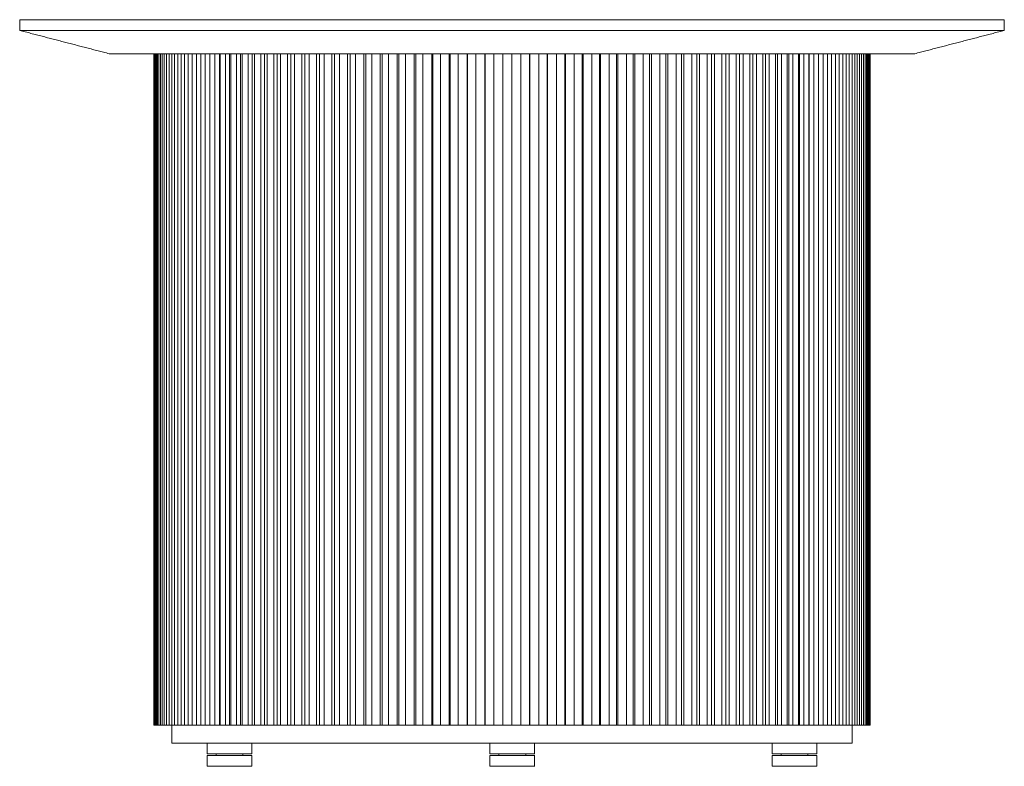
# Model space of a CAD drawing. Header units: millimetres. Extents: x -19591 to -17532, y -10399 to -9171.
# Tile 2 of 4: x -19591 to -19041, y -9588 to -9171. Entities that reach past the tile are written whole.
import ezdxf

# ---------------------------------------------------------------- set-up
doc = ezdxf.new("R2010")
doc.units = ezdxf.units.MM
doc.header["$MEASUREMENT"] = 0
doc.layers.add('Make2D$visible$lines', color=7, linetype='Continuous', lineweight=18, true_color=0x000000)

msp = doc.modelspace()

# ---------------------------------------------------------------- linework, layer by layer
at = {"layer": 'Make2D$visible$lines'}
for points in [[(-19590.52, -9171.41), (-19590.52, -9174.41), (-19590.52, -9177.41)], [(-19040.54, -9171.41), (-19315.53, -9171.41), (-19590.52, -9171.41)], [(-19040.54, -9177.41), (-19040.54, -9174.41), (-19040.54, -9171.41)], [(-19590.52, -9177.41), (-19565.52, -9183.91), (-19540.53, -9190.41)], [(-19040.54, -9177.41), (-19315.53, -9177.41), (-19590.52, -9177.41)], [(-19090.53, -9190.41), (-19065.53, -9183.91), (-19040.54, -9177.41)], [(-19090.53, -9190.41), (-19315.53, -9190.41), (-19540.53, -9190.41)], [(-19515.53, -9190.49), (-19515.52, -9190.49), (-19515.5, -9190.49)], [(-19515.53, -9190.49), (-19515.53, -9378), (-19515.53, -9565.5)], [(-19515.5, -9190.49), (-19515.43, -9190.49), (-19515.36, -9190.49)], [(-19515.5, -9565.5), (-19515.5, -9378), (-19515.5, -9190.49)], [(-19515.36, -9190.49), (-19515.23, -9190.49), (-19515.1, -9190.49)], [(-19515.36, -9190.49), (-19515.36, -9378), (-19515.36, -9565.5)], [(-19515.1, -9190.49), (-19514.9, -9190.49), (-19514.7, -9190.49)], [(-19515.1, -9565.5), (-19515.1, -9378), (-19515.1, -9190.49)], [(-19514.7, -9190.49), (-19514.45, -9190.49), (-19514.19, -9190.49)], [(-19514.7, -9190.49), (-19514.7, -9378), (-19514.7, -9565.5)], [(-19514.19, -9190.49), (-19513.87, -9190.49), (-19513.54, -9190.49)], [(-19514.19, -9565.5), (-19514.19, -9378), (-19514.19, -9190.49)], [(-19513.54, -9190.49), (-19513.16, -9190.49), (-19512.78, -9190.49)], [(-19513.54, -9190.49), (-19513.54, -9378), (-19513.54, -9565.5)], [(-19512.78, -9190.49), (-19512.33, -9190.49), (-19511.89, -9190.49)], [(-19512.78, -9565.5), (-19512.78, -9378), (-19512.78, -9190.49)], [(-19511.89, -9190.49), (-19511.38, -9190.49), (-19510.88, -9190.49)], [(-19511.89, -9190.49), (-19511.89, -9378), (-19511.89, -9565.5)], [(-19510.88, -9190.49), (-19510.31, -9190.49), (-19509.74, -9190.49)], [(-19510.88, -9565.5), (-19510.88, -9378), (-19510.88, -9190.49)], [(-19509.74, -9190.49), (-19509.11, -9190.49), (-19508.48, -9190.49)], [(-19509.74, -9190.49), (-19509.74, -9378), (-19509.74, -9565.5)], [(-19508.48, -9190.49), (-19507.79, -9190.49), (-19507.1, -9190.49)], [(-19508.48, -9565.5), (-19508.48, -9378), (-19508.48, -9190.49)], [(-19507.1, -9190.49), (-19506.35, -9190.49), (-19505.6, -9190.49)], [(-19507.1, -9190.49), (-19507.1, -9378), (-19507.1, -9565.5)], [(-19505.6, -9190.49), (-19504.79, -9190.49), (-19503.98, -9190.49)], [(-19505.6, -9565.5), (-19505.6, -9378), (-19505.6, -9190.49)], [(-19505.53, -9190.41), (-19505.53, -9190.45), (-19505.53, -9190.49)], [(-19503.98, -9190.49), (-19503.11, -9190.49), (-19502.24, -9190.49)], [(-19503.98, -9190.49), (-19503.98, -9378), (-19503.98, -9565.5)], [(-19502.24, -9190.49), (-19501.31, -9190.49), (-19500.38, -9190.49)], [(-19502.24, -9565.5), (-19502.24, -9378), (-19502.24, -9190.49)], [(-19500.38, -9190.49), (-19499.4, -9190.49), (-19498.41, -9190.49)], [(-19500.38, -9190.49), (-19500.38, -9378), (-19500.38, -9565.5)], [(-19498.41, -9190.49), (-19497.37, -9190.49), (-19496.32, -9190.49)], [(-19498.41, -9565.5), (-19498.41, -9378), (-19498.41, -9190.49)], [(-19496.32, -9190.49), (-19495.22, -9190.49), (-19494.13, -9190.49)], [(-19496.32, -9190.49), (-19496.32, -9378), (-19496.32, -9565.5)], [(-19494.13, -9190.49), (-19492.97, -9190.49), (-19491.81, -9190.49)], [(-19494.13, -9565.5), (-19494.13, -9378), (-19494.13, -9190.49)], [(-19491.81, -9190.49), (-19490.6, -9190.49), (-19489.39, -9190.49)], [(-19491.81, -9190.49), (-19491.81, -9378), (-19491.81, -9565.5)], [(-19489.39, -9190.49), (-19488.12, -9190.49), (-19486.85, -9190.49)], [(-19489.39, -9565.5), (-19489.39, -9378), (-19489.39, -9190.49)], [(-19486.85, -9190.49), (-19485.58, -9190.49), (-19484.31, -9190.49)], [(-19486.85, -9190.49), (-19486.85, -9378), (-19486.85, -9565.5)], [(-19484.31, -9190.49), (-19484.26, -9190.49), (-19484.22, -9190.49)], [(-19484.31, -9565.5), (-19484.31, -9378), (-19484.31, -9190.49)], [(-19484.22, -9190.49), (-19482.84, -9190.49), (-19481.46, -9190.49)], [(-19484.22, -9565.5), (-19484.22, -9378), (-19484.22, -9190.49)], [(-19481.46, -9190.49), (-19480.23, -9190.49), (-19479, -9190.49)], [(-19481.46, -9190.49), (-19481.46, -9378), (-19481.46, -9565.5)], [(-19479, -9190.49), (-19478.81, -9190.49), (-19478.62, -9190.49)], [(-19479, -9565.5), (-19479, -9378), (-19479, -9190.49)], [(-19478.62, -9190.49), (-19477.14, -9190.49), (-19475.65, -9190.49)], [(-19478.62, -9565.5), (-19478.62, -9378), (-19478.62, -9190.49)], [(-19475.65, -9190.49), (-19474.47, -9190.49), (-19473.29, -9190.49)], [(-19475.65, -9190.49), (-19475.65, -9378), (-19475.65, -9565.5)], [(-19473.29, -9190.49), (-19472.95, -9190.49), (-19472.61, -9190.49)], [(-19473.29, -9565.5), (-19473.29, -9378), (-19473.29, -9190.49)], [(-19472.61, -9190.49), (-19471.03, -9190.49), (-19469.45, -9190.49)], [(-19472.61, -9565.5), (-19472.61, -9378), (-19472.61, -9190.49)], [(-19469.45, -9190.49), (-19468.31, -9190.49), (-19467.17, -9190.49)], [(-19469.45, -9190.49), (-19469.45, -9378), (-19469.45, -9565.5)], [(-19467.17, -9190.49), (-19466.69, -9190.49), (-19466.21, -9190.49)], [(-19467.17, -9565.5), (-19467.17, -9378), (-19467.17, -9190.49)], [(-19466.21, -9190.49), (-19464.53, -9190.49), (-19462.85, -9190.49)], [(-19466.21, -9565.5), (-19466.21, -9378), (-19466.21, -9190.49)], [(-19462.85, -9190.49), (-19461.76, -9190.49), (-19460.68, -9190.49)], [(-19462.85, -9190.49), (-19462.85, -9378), (-19462.85, -9565.5)], [(-19460.68, -9190.49), (-19460.05, -9190.49), (-19459.42, -9190.49)], [(-19460.68, -9565.5), (-19460.68, -9378), (-19460.68, -9190.49)], [(-19459.42, -9190.49), (-19457.65, -9190.49), (-19455.88, -9190.49)], [(-19459.42, -9565.5), (-19459.42, -9378), (-19459.42, -9190.49)], [(-19455.88, -9190.49), (-19454.85, -9190.49), (-19453.82, -9190.49)], [(-19455.88, -9190.49), (-19455.88, -9378), (-19455.88, -9565.5)], [(-19453.82, -9190.49), (-19453.05, -9190.49), (-19452.28, -9190.49)], [(-19453.82, -9565.5), (-19453.82, -9378), (-19453.82, -9190.49)], [(-19452.28, -9190.49), (-19450.42, -9190.49), (-19448.57, -9190.49)], [(-19452.28, -9565.5), (-19452.28, -9378), (-19452.28, -9190.49)], [(-19448.57, -9190.49), (-19447.59, -9190.49), (-19446.61, -9190.49)], [(-19448.57, -9190.49), (-19448.57, -9378), (-19448.57, -9565.5)], [(-19446.61, -9190.49), (-19445.7, -9190.49), (-19444.79, -9190.49)], [(-19446.61, -9565.5), (-19446.61, -9378), (-19446.61, -9190.49)], [(-19444.79, -9190.49), (-19442.85, -9190.49), (-19440.91, -9190.49)], [(-19444.79, -9565.5), (-19444.79, -9378), (-19444.79, -9190.49)], [(-19440.91, -9190.49), (-19439.99, -9190.49), (-19439.07, -9190.49)], [(-19440.91, -9190.49), (-19440.91, -9378), (-19440.91, -9565.5)], [(-19439.07, -9190.49), (-19438.02, -9190.49), (-19436.98, -9190.49)], [(-19439.07, -9565.5), (-19439.07, -9378), (-19439.07, -9190.49)], [(-19436.98, -9190.49), (-19434.96, -9190.49), (-19432.94, -9190.49)], [(-19436.98, -9565.5), (-19436.98, -9378), (-19436.98, -9190.49)], [(-19432.94, -9190.49), (-19432.08, -9190.49), (-19431.22, -9190.49)], [(-19432.94, -9190.49), (-19432.94, -9378), (-19432.94, -9565.5)], [(-19431.22, -9190.49), (-19430.04, -9190.49), (-19428.86, -9190.49)], [(-19431.22, -9565.5), (-19431.22, -9378), (-19431.22, -9190.49)], [(-19428.86, -9190.49), (-19426.77, -9190.49), (-19424.68, -9190.49)], [(-19428.86, -9565.5), (-19428.86, -9378), (-19428.86, -9190.49)], [(-19424.68, -9190.49), (-19423.88, -9190.49), (-19423.08, -9190.49)], [(-19424.68, -9190.49), (-19424.68, -9378), (-19424.68, -9565.5)], [(-19423.08, -9190.49), (-19421.77, -9190.49), (-19420.46, -9190.49)], [(-19423.08, -9565.5), (-19423.08, -9378), (-19423.08, -9190.49)], [(-19420.46, -9190.49), (-19418.3, -9190.49), (-19416.14, -9190.49)], [(-19420.46, -9565.5), (-19420.46, -9378), (-19420.46, -9190.49)], [(-19416.14, -9190.49), (-19415.41, -9190.49), (-19414.67, -9190.49)], [(-19416.14, -9190.49), (-19416.14, -9378), (-19416.14, -9565.5)], [(-19414.67, -9190.49), (-19413.23, -9190.49), (-19411.79, -9190.49)], [(-19414.67, -9565.5), (-19414.67, -9378), (-19414.67, -9190.49)], [(-19411.79, -9190.49), (-19409.57, -9190.49), (-19407.35, -9190.49)], [(-19411.79, -9565.5), (-19411.79, -9378), (-19411.79, -9190.49)], [(-19407.35, -9190.49), (-19406.68, -9190.49), (-19406.01, -9190.49)], [(-19407.35, -9190.49), (-19407.35, -9378), (-19407.35, -9565.5)], [(-19406.01, -9190.49), (-19404.45, -9190.49), (-19402.88, -9190.49)], [(-19406.01, -9565.5), (-19406.01, -9378), (-19406.01, -9190.49)], [(-19402.88, -9190.49), (-19400.6, -9190.49), (-19398.33, -9190.49)], [(-19402.88, -9565.5), (-19402.88, -9378), (-19402.88, -9190.49)], [(-19398.33, -9190.49), (-19397.73, -9190.49), (-19397.13, -9190.49)], [(-19398.33, -9190.49), (-19398.33, -9378), (-19398.33, -9565.5)], [(-19397.13, -9190.49), (-19395.44, -9190.49), (-19393.75, -9190.49)], [(-19397.13, -9565.5), (-19397.13, -9378), (-19397.13, -9190.49)], [(-19393.75, -9190.49), (-19391.42, -9190.49), (-19389.1, -9190.49)], [(-19393.75, -9565.5), (-19393.75, -9378), (-19393.75, -9190.49)], [(-19389.1, -9190.49), (-19388.57, -9190.49), (-19388.04, -9190.49)], [(-19389.1, -9190.49), (-19389.1, -9378), (-19389.1, -9565.5)], [(-19388.04, -9190.49), (-19386.23, -9190.49), (-19384.43, -9190.49)], [(-19388.04, -9565.5), (-19388.04, -9378), (-19388.04, -9190.49)], [(-19384.43, -9190.49), (-19382.05, -9190.49), (-19379.68, -9190.49)], [(-19384.43, -9565.5), (-19384.43, -9378), (-19384.43, -9190.49)], [(-19379.68, -9190.49), (-19379.22, -9190.49), (-19378.76, -9190.49)], [(-19379.68, -9190.49), (-19379.68, -9378), (-19379.68, -9565.5)], [(-19378.76, -9190.49), (-19376.84, -9190.49), (-19374.93, -9190.49)], [(-19378.76, -9565.5), (-19378.76, -9378), (-19378.76, -9190.49)], [(-19374.93, -9190.49), (-19372.52, -9190.49), (-19370.11, -9190.49)], [(-19374.93, -9565.5), (-19374.93, -9378), (-19374.93, -9190.49)], [(-19370.11, -9190.49), (-19369.72, -9190.49), (-19369.33, -9190.49)], [(-19370.11, -9190.49), (-19370.11, -9378), (-19370.11, -9565.5)], [(-19369.33, -9190.49), (-19367.3, -9190.49), (-19365.28, -9190.49)], [(-19369.33, -9565.5), (-19369.33, -9378), (-19369.33, -9190.49)], [(-19365.28, -9190.49), (-19362.84, -9190.49), (-19360.39, -9190.49)], [(-19365.28, -9565.5), (-19365.28, -9378), (-19365.28, -9190.49)], [(-19360.39, -9190.49), (-19360.08, -9190.49), (-19359.76, -9190.49)], [(-19360.39, -9190.49), (-19360.39, -9378), (-19360.39, -9565.5)], [(-19359.76, -9190.49), (-19357.63, -9190.49), (-19355.51, -9190.49)], [(-19359.76, -9565.5), (-19359.76, -9378), (-19359.76, -9190.49)], [(-19355.51, -9190.49), (-19353.04, -9190.49), (-19350.57, -9190.49)], [(-19355.51, -9565.5), (-19355.51, -9378), (-19355.51, -9190.49)], [(-19350.57, -9190.49), (-19350.32, -9190.49), (-19350.08, -9190.49)], [(-19350.57, -9190.49), (-19350.57, -9378), (-19350.57, -9565.5)], [(-19350.08, -9190.49), (-19347.86, -9190.49), (-19345.63, -9190.49)], [(-19350.08, -9565.5), (-19350.08, -9378), (-19350.08, -9190.49)], [(-19345.63, -9190.49), (-19343.14, -9190.49), (-19340.65, -9190.49)], [(-19345.63, -9565.5), (-19345.63, -9378), (-19345.63, -9190.49)], [(-19340.65, -9190.49), (-19340.48, -9190.49), (-19340.31, -9190.49)], [(-19340.65, -9190.49), (-19340.65, -9378), (-19340.65, -9565.5)], [(-19340.31, -9190.49), (-19338, -9190.49), (-19335.68, -9190.49)], [(-19340.31, -9565.5), (-19340.31, -9378), (-19340.31, -9190.49)], [(-19335.68, -9190.49), (-19333.18, -9190.49), (-19330.67, -9190.49)], [(-19335.68, -9565.5), (-19335.68, -9378), (-19335.68, -9190.49)], [(-19330.67, -9190.49), (-19330.58, -9190.49), (-19330.48, -9190.49)], [(-19330.67, -9190.49), (-19330.67, -9378), (-19330.67, -9565.5)], [(-19330.48, -9190.49), (-19328.08, -9190.49), (-19325.68, -9190.49)], [(-19330.48, -9565.5), (-19330.48, -9378), (-19330.48, -9190.49)], [(-19325.68, -9190.49), (-19323.17, -9190.49), (-19320.66, -9190.49)], [(-19325.68, -9565.5), (-19325.68, -9378), (-19325.68, -9190.49)], [(-19320.66, -9190.49), (-19320.64, -9190.49), (-19320.62, -9190.49)], [(-19320.66, -9190.49), (-19320.66, -9378), (-19320.66, -9565.5)], [(-19320.62, -9190.49), (-19318.14, -9190.49), (-19315.66, -9190.49)], [(-19320.62, -9565.5), (-19320.62, -9378), (-19320.62, -9190.49)], [(-19315.66, -9190.49), (-19313.14, -9190.49), (-19310.63, -9190.49)], [(-19315.66, -9565.5), (-19315.66, -9378), (-19315.66, -9190.49)], [(-19310.63, -9190.49), (-19308.18, -9190.49), (-19305.74, -9190.49)], [(-19310.63, -9190.49), (-19310.63, -9378), (-19310.63, -9565.5)], [(-19305.74, -9190.49), (-19305.69, -9190.49), (-19305.63, -9190.49)], [(-19305.74, -9565.5), (-19305.74, -9378), (-19305.74, -9190.49)], [(-19305.63, -9190.49), (-19303.12, -9190.49), (-19300.61, -9190.49)], [(-19305.63, -9565.5), (-19305.63, -9378), (-19305.63, -9190.49)], [(-19300.61, -9190.49), (-19298.25, -9190.49), (-19295.89, -9190.49)], [(-19300.61, -9190.49), (-19300.61, -9378), (-19300.61, -9565.5)], [(-19295.89, -9190.49), (-19295.76, -9190.49), (-19295.63, -9190.49)], [(-19295.89, -9565.5), (-19295.89, -9378), (-19295.89, -9190.49)], [(-19295.63, -9190.49), (-19293.13, -9190.49), (-19290.63, -9190.49)], [(-19295.63, -9565.5), (-19295.63, -9378), (-19295.63, -9190.49)], [(-19290.63, -9190.49), (-19288.36, -9190.49), (-19286.09, -9190.49)], [(-19290.63, -9190.49), (-19290.63, -9378), (-19290.63, -9565.5)], [(-19286.09, -9190.49), (-19285.88, -9190.49), (-19285.68, -9190.49)], [(-19286.09, -9565.5), (-19286.09, -9378), (-19286.09, -9190.49)], [(-19285.68, -9190.49), (-19283.2, -9190.49), (-19280.72, -9190.49)], [(-19285.68, -9565.5), (-19285.68, -9378), (-19285.68, -9190.49)], [(-19280.72, -9190.49), (-19278.54, -9190.49), (-19276.36, -9190.49)], [(-19280.72, -9190.49), (-19280.72, -9378), (-19280.72, -9565.5)], [(-19276.36, -9190.49), (-19276.08, -9190.49), (-19275.8, -9190.49)], [(-19276.36, -9565.5), (-19276.36, -9378), (-19276.36, -9190.49)], [(-19275.8, -9190.49), (-19273.34, -9190.49), (-19270.89, -9190.49)], [(-19275.8, -9565.5), (-19275.8, -9378), (-19275.8, -9190.49)], [(-19270.89, -9190.49), (-19268.81, -9190.49), (-19266.73, -9190.49)], [(-19270.89, -9190.49), (-19270.89, -9378), (-19270.89, -9565.5)], [(-19266.73, -9190.49), (-19266.38, -9190.49), (-19266.03, -9190.49)], [(-19266.73, -9565.5), (-19266.73, -9378), (-19266.73, -9190.49)], [(-19266.03, -9190.49), (-19263.6, -9190.49), (-19261.17, -9190.49)], [(-19266.03, -9565.5), (-19266.03, -9378), (-19266.03, -9190.49)], [(-19261.17, -9190.49), (-19259.2, -9190.49), (-19257.22, -9190.49)], [(-19261.17, -9190.49), (-19261.17, -9378), (-19261.17, -9565.5)], [(-19257.22, -9190.49), (-19256.8, -9190.49), (-19256.38, -9190.49)], [(-19257.22, -9565.5), (-19257.22, -9378), (-19257.22, -9190.49)], [(-19256.38, -9190.49), (-19253.98, -9190.49), (-19251.59, -9190.49)], [(-19256.38, -9565.5), (-19256.38, -9378), (-19256.38, -9190.49)], [(-19251.59, -9190.49), (-19249.73, -9190.49), (-19247.86, -9190.49)], [(-19251.59, -9190.49), (-19251.59, -9378), (-19251.59, -9565.5)], [(-19247.86, -9190.49), (-19247.37, -9190.49), (-19246.87, -9190.49)], [(-19247.86, -9565.5), (-19247.86, -9378), (-19247.86, -9190.49)], [(-19246.87, -9190.49), (-19244.52, -9190.49), (-19242.17, -9190.49)], [(-19246.87, -9565.5), (-19246.87, -9378), (-19246.87, -9190.49)], [(-19242.17, -9190.49), (-19240.42, -9190.49), (-19238.67, -9190.49)], [(-19242.17, -9190.49), (-19242.17, -9378), (-19242.17, -9565.5)], [(-19238.67, -9190.49), (-19238.11, -9190.49), (-19237.54, -9190.49)], [(-19238.67, -9565.5), (-19238.67, -9378), (-19238.67, -9190.49)], [(-19237.54, -9190.49), (-19235.24, -9190.49), (-19232.94, -9190.49)], [(-19237.54, -9565.5), (-19237.54, -9378), (-19237.54, -9190.49)], [(-19232.94, -9190.49), (-19231.31, -9190.49), (-19229.67, -9190.49)], [(-19232.94, -9190.49), (-19232.94, -9378), (-19232.94, -9565.5)], [(-19229.67, -9190.49), (-19229.04, -9190.49), (-19228.41, -9190.49)], [(-19229.67, -9565.5), (-19229.67, -9378), (-19229.67, -9190.49)], [(-19228.41, -9190.49), (-19226.16, -9190.49), (-19223.91, -9190.49)], [(-19228.41, -9565.5), (-19228.41, -9378), (-19228.41, -9190.49)], [(-19223.91, -9190.49), (-19222.4, -9190.49), (-19220.89, -9190.49)], [(-19223.91, -9190.49), (-19223.91, -9378), (-19223.91, -9565.5)], [(-19220.89, -9190.49), (-19220.19, -9190.49), (-19219.49, -9190.49)], [(-19220.89, -9565.5), (-19220.89, -9378), (-19220.89, -9190.49)], [(-19219.49, -9190.49), (-19217.3, -9190.49), (-19215.11, -9190.49)], [(-19219.49, -9565.5), (-19219.49, -9378), (-19219.49, -9190.49)], [(-19215.11, -9190.49), (-19213.73, -9190.49), (-19212.35, -9190.49)], [(-19215.11, -9190.49), (-19215.11, -9378), (-19215.11, -9565.5)], [(-19212.35, -9190.49), (-19211.58, -9190.49), (-19210.82, -9190.49)], [(-19212.35, -9565.5), (-19212.35, -9378), (-19212.35, -9190.49)], [(-19210.82, -9190.49), (-19208.69, -9190.49), (-19206.57, -9190.49)], [(-19210.82, -9565.5), (-19210.82, -9378), (-19210.82, -9190.49)], [(-19206.57, -9190.49), (-19205.32, -9190.49), (-19204.07, -9190.49)], [(-19206.57, -9190.49), (-19206.57, -9378), (-19206.57, -9565.5)], [(-19204.07, -9190.49), (-19203.24, -9190.49), (-19202.41, -9190.49)], [(-19204.07, -9565.5), (-19204.07, -9378), (-19204.07, -9190.49)], [(-19202.41, -9190.49), (-19200.35, -9190.49), (-19198.3, -9190.49)], [(-19202.41, -9565.5), (-19202.41, -9378), (-19202.41, -9190.49)], [(-19198.3, -9190.49), (-19197.18, -9190.49), (-19196.06, -9190.49)], [(-19198.3, -9190.49), (-19198.3, -9378), (-19198.3, -9565.5)], [(-19196.06, -9190.49), (-19195.17, -9190.49), (-19194.28, -9190.49)], [(-19196.06, -9565.5), (-19196.06, -9378), (-19196.06, -9190.49)], [(-19194.28, -9190.49), (-19192.3, -9190.49), (-19190.32, -9190.49)], [(-19194.28, -9565.5), (-19194.28, -9378), (-19194.28, -9190.49)], [(-19190.32, -9190.49), (-19189.34, -9190.49), (-19188.36, -9190.49)], [(-19190.32, -9190.49), (-19190.32, -9378), (-19190.32, -9565.5)], [(-19188.36, -9190.49), (-19187.41, -9190.49), (-19186.46, -9190.49)], [(-19188.36, -9565.5), (-19188.36, -9378), (-19188.36, -9190.49)], [(-19186.46, -9190.49), (-19184.56, -9190.49), (-19182.66, -9190.49)], [(-19186.46, -9565.5), (-19186.46, -9378), (-19186.46, -9190.49)], [(-19182.66, -9190.49), (-19181.82, -9190.49), (-19180.98, -9190.49)], [(-19182.66, -9190.49), (-19182.66, -9378), (-19182.66, -9565.5)], [(-19180.98, -9190.49), (-19179.97, -9190.49), (-19178.97, -9190.49)], [(-19180.98, -9565.5), (-19180.98, -9378), (-19180.98, -9190.49)], [(-19178.97, -9190.49), (-19177.15, -9190.49), (-19175.33, -9190.49)], [(-19178.97, -9565.5), (-19178.97, -9378), (-19178.97, -9190.49)], [(-19175.33, -9190.49), (-19174.63, -9190.49), (-19173.93, -9190.49)], [(-19175.33, -9190.49), (-19175.33, -9378), (-19175.33, -9565.5)], [(-19173.93, -9190.49), (-19172.87, -9190.49), (-19171.81, -9190.49)], [(-19173.93, -9565.5), (-19173.93, -9378), (-19173.93, -9190.49)], [(-19171.81, -9190.49), (-19170.09, -9190.49), (-19168.36, -9190.49)], [(-19171.81, -9565.5), (-19171.81, -9378), (-19171.81, -9190.49)], [(-19168.36, -9190.49), (-19167.8, -9190.49), (-19167.24, -9190.49)], [(-19168.36, -9190.49), (-19168.36, -9378), (-19168.36, -9565.5)], [(-19167.24, -9190.49), (-19166.13, -9190.49), (-19165.02, -9190.49)], [(-19167.24, -9565.5), (-19167.24, -9378), (-19167.24, -9190.49)], [(-19165.02, -9190.49), (-19163.39, -9190.49), (-19161.76, -9190.49)], [(-19165.02, -9565.5), (-19165.02, -9378), (-19165.02, -9190.49)], [(-19161.76, -9190.49), (-19161.34, -9190.49), (-19160.93, -9190.49)], [(-19161.76, -9190.49), (-19161.76, -9378), (-19161.76, -9565.5)], [(-19160.93, -9190.49), (-19159.77, -9190.49), (-19158.61, -9190.49)], [(-19160.93, -9565.5), (-19160.93, -9378), (-19160.93, -9190.49)], [(-19158.61, -9190.49), (-19157.07, -9190.49), (-19155.54, -9190.49)], [(-19158.61, -9565.5), (-19158.61, -9378), (-19158.61, -9190.49)], [(-19155.54, -9190.49), (-19155.27, -9190.49), (-19155, -9190.49)], [(-19155.54, -9190.49), (-19155.54, -9378), (-19155.54, -9565.5)], [(-19155, -9190.49), (-19153.79, -9190.49), (-19152.59, -9190.49)], [(-19155, -9565.5), (-19155, -9378), (-19155, -9190.49)], [(-19152.59, -9190.49), (-19151.16, -9190.49), (-19149.72, -9190.49)], [(-19152.59, -9565.5), (-19152.59, -9378), (-19152.59, -9190.49)], [(-19149.72, -9190.49), (-19149.6, -9190.49), (-19149.47, -9190.49)], [(-19149.72, -9190.49), (-19149.72, -9378), (-19149.72, -9565.5)], [(-19149.47, -9190.49), (-19148.23, -9190.49), (-19146.98, -9190.49)], [(-19149.47, -9565.5), (-19149.47, -9378), (-19149.47, -9190.49)], [(-19146.98, -9190.49), (-19145.65, -9190.49), (-19144.33, -9190.49)], [(-19146.98, -9565.5), (-19146.98, -9378), (-19146.98, -9190.49)], [(-19144.33, -9190.49), (-19143.06, -9190.49), (-19141.79, -9190.49)], [(-19144.33, -9190.49), (-19144.33, -9378), (-19144.33, -9565.5)], [(-19141.79, -9190.49), (-19140.58, -9190.49), (-19139.36, -9190.49)], [(-19141.79, -9565.5), (-19141.79, -9378), (-19141.79, -9190.49)], [(-19139.36, -9190.49), (-19138.2, -9190.49), (-19137.05, -9190.49)], [(-19139.36, -9190.49), (-19139.36, -9378), (-19139.36, -9565.5)], [(-19137.05, -9190.49), (-19135.94, -9190.49), (-19134.83, -9190.49)], [(-19137.05, -9565.5), (-19137.05, -9378), (-19137.05, -9190.49)], [(-19134.83, -9190.49), (-19133.79, -9190.49), (-19132.75, -9190.49)], [(-19134.83, -9190.49), (-19134.83, -9378), (-19134.83, -9565.5)], [(-19132.75, -9190.49), (-19131.75, -9190.49), (-19130.76, -9190.49)], [(-19132.75, -9565.5), (-19132.75, -9378), (-19132.75, -9190.49)], [(-19130.76, -9190.49), (-19129.84, -9190.49), (-19128.91, -9190.49)], [(-19130.76, -9190.49), (-19130.76, -9378), (-19130.76, -9565.5)], [(-19128.91, -9190.49), (-19128.03, -9190.49), (-19127.16, -9190.49)], [(-19128.91, -9565.5), (-19128.91, -9378), (-19128.91, -9190.49)], [(-19127.16, -9190.49), (-19126.35, -9190.49), (-19125.54, -9190.49)], [(-19127.16, -9190.49), (-19127.16, -9378), (-19127.16, -9565.5)], [(-19125.54, -9190.49), (-19124.78, -9190.49), (-19124.03, -9190.49)], [(-19125.54, -9565.5), (-19125.54, -9378), (-19125.54, -9190.49)], [(-19125.53, -9190.49), (-19125.53, -9190.45), (-19125.53, -9190.41)], [(-19124.03, -9190.49), (-19123.33, -9190.49), (-19122.64, -9190.49)], [(-19124.03, -9190.49), (-19124.03, -9378), (-19124.03, -9565.5)], [(-19122.64, -9190.49), (-19122.01, -9190.49), (-19121.37, -9190.49)], [(-19122.64, -9565.5), (-19122.64, -9378), (-19122.64, -9190.49)], [(-19121.37, -9190.49), (-19120.81, -9190.49), (-19120.24, -9190.49)], [(-19121.37, -9190.49), (-19121.37, -9378), (-19121.37, -9565.5)], [(-19120.24, -9190.49), (-19119.72, -9190.49), (-19119.21, -9190.49)], [(-19120.24, -9565.5), (-19120.24, -9378), (-19120.24, -9190.49)], [(-19119.21, -9190.49), (-19118.77, -9190.49), (-19118.32, -9190.49)], [(-19119.21, -9190.49), (-19119.21, -9378), (-19119.21, -9565.5)], [(-19118.32, -9190.49), (-19117.93, -9190.49), (-19117.54, -9190.49)], [(-19118.32, -9565.5), (-19118.32, -9378), (-19118.32, -9190.49)], [(-19117.54, -9190.49), (-19117.22, -9190.49), (-19116.9, -9190.49)], [(-19117.54, -9190.49), (-19117.54, -9378), (-19117.54, -9565.5)], [(-19116.9, -9190.49), (-19116.64, -9190.49), (-19116.37, -9190.49)], [(-19116.9, -9565.5), (-19116.9, -9378), (-19116.9, -9190.49)], [(-19116.37, -9190.49), (-19116.17, -9190.49), (-19115.98, -9190.49)], [(-19116.37, -9190.49), (-19116.37, -9378), (-19116.37, -9565.5)], [(-19115.98, -9190.49), (-19115.84, -9190.49), (-19115.7, -9190.49)], [(-19115.98, -9565.5), (-19115.98, -9378), (-19115.98, -9190.49)], [(-19115.7, -9190.49), (-19115.63, -9190.49), (-19115.56, -9190.49)], [(-19115.7, -9190.49), (-19115.7, -9378), (-19115.7, -9565.5)], [(-19115.56, -9190.49), (-19115.54, -9190.49), (-19115.53, -9190.49)], [(-19115.56, -9565.5), (-19115.56, -9378), (-19115.56, -9190.49)], [(-19115.53, -9565.5), (-19115.53, -9378), (-19115.53, -9190.49)], [(-19515.53, -9565.5), (-19515.52, -9565.5), (-19515.5, -9565.5)], [(-19515.5, -9565.5), (-19515.43, -9565.5), (-19515.36, -9565.5)], [(-19515.36, -9565.5), (-19515.23, -9565.5), (-19515.1, -9565.5)], [(-19515.1, -9565.5), (-19514.9, -9565.5), (-19514.7, -9565.5)], [(-19514.7, -9565.5), (-19514.45, -9565.5), (-19514.19, -9565.5)], [(-19514.19, -9565.5), (-19513.87, -9565.5), (-19513.54, -9565.5)], [(-19513.54, -9565.5), (-19513.16, -9565.5), (-19512.78, -9565.5)], [(-19512.78, -9565.5), (-19512.33, -9565.5), (-19511.89, -9565.5)], [(-19511.89, -9565.5), (-19511.38, -9565.5), (-19510.88, -9565.5)], [(-19510.88, -9565.5), (-19510.31, -9565.5), (-19509.74, -9565.5)], [(-19509.74, -9565.5), (-19509.11, -9565.5), (-19508.48, -9565.5)], [(-19508.48, -9565.5), (-19507.79, -9565.5), (-19507.1, -9565.5)], [(-19507.1, -9565.5), (-19506.35, -9565.5), (-19505.6, -9565.5)], [(-19505.6, -9565.5), (-19504.79, -9565.5), (-19503.98, -9565.5)], [(-19505.53, -9575.45), (-19505.53, -9570.47), (-19505.53, -9565.5)], [(-19503.98, -9565.5), (-19503.11, -9565.5), (-19502.24, -9565.5)], [(-19502.24, -9565.5), (-19501.31, -9565.5), (-19500.38, -9565.5)], [(-19500.38, -9565.5), (-19499.4, -9565.5), (-19498.41, -9565.5)], [(-19498.41, -9565.5), (-19497.37, -9565.5), (-19496.32, -9565.5)], [(-19496.32, -9565.5), (-19495.22, -9565.5), (-19494.13, -9565.5)], [(-19494.13, -9565.5), (-19492.97, -9565.5), (-19491.81, -9565.5)], [(-19491.81, -9565.5), (-19490.6, -9565.5), (-19489.39, -9565.5)], [(-19489.39, -9565.5), (-19488.12, -9565.5), (-19486.85, -9565.5)], [(-19486.85, -9565.5), (-19485.58, -9565.5), (-19484.31, -9565.5)], [(-19484.31, -9565.5), (-19484.26, -9565.5), (-19484.22, -9565.5)], [(-19484.22, -9565.5), (-19482.84, -9565.5), (-19481.46, -9565.5)], [(-19481.46, -9565.5), (-19480.23, -9565.5), (-19479, -9565.5)], [(-19479, -9565.5), (-19478.81, -9565.5), (-19478.62, -9565.5)], [(-19478.62, -9565.5), (-19477.14, -9565.5), (-19475.65, -9565.5)], [(-19475.65, -9565.5), (-19474.47, -9565.5), (-19473.29, -9565.5)], [(-19473.29, -9565.5), (-19472.95, -9565.5), (-19472.61, -9565.5)], [(-19472.61, -9565.5), (-19471.03, -9565.5), (-19469.45, -9565.5)], [(-19469.45, -9565.5), (-19468.31, -9565.5), (-19467.17, -9565.5)], [(-19467.17, -9565.5), (-19466.69, -9565.5), (-19466.21, -9565.5)], [(-19466.21, -9565.5), (-19464.53, -9565.5), (-19462.85, -9565.5)], [(-19462.85, -9565.5), (-19461.76, -9565.5), (-19460.68, -9565.5)], [(-19460.68, -9565.5), (-19460.05, -9565.5), (-19459.42, -9565.5)], [(-19459.42, -9565.5), (-19457.65, -9565.5), (-19455.88, -9565.5)], [(-19455.88, -9565.5), (-19454.85, -9565.5), (-19453.82, -9565.5)], [(-19453.82, -9565.5), (-19453.05, -9565.5), (-19452.28, -9565.5)], [(-19452.28, -9565.5), (-19450.42, -9565.5), (-19448.57, -9565.5)], [(-19448.57, -9565.5), (-19447.59, -9565.5), (-19446.61, -9565.5)], [(-19446.61, -9565.5), (-19445.7, -9565.5), (-19444.79, -9565.5)], [(-19444.79, -9565.5), (-19442.85, -9565.5), (-19440.91, -9565.5)], [(-19440.91, -9565.5), (-19439.99, -9565.5), (-19439.07, -9565.5)], [(-19439.07, -9565.5), (-19438.02, -9565.5), (-19436.98, -9565.5)], [(-19436.98, -9565.5), (-19434.96, -9565.5), (-19432.94, -9565.5)], [(-19432.94, -9565.5), (-19432.08, -9565.5), (-19431.22, -9565.5)], [(-19431.22, -9565.5), (-19430.04, -9565.5), (-19428.86, -9565.5)], [(-19428.86, -9565.5), (-19426.77, -9565.5), (-19424.68, -9565.5)], [(-19424.68, -9565.5), (-19423.88, -9565.5), (-19423.08, -9565.5)], [(-19423.08, -9565.5), (-19421.77, -9565.5), (-19420.46, -9565.5)], [(-19420.46, -9565.5), (-19418.3, -9565.5), (-19416.14, -9565.5)], [(-19416.14, -9565.5), (-19415.41, -9565.5), (-19414.67, -9565.5)], [(-19414.67, -9565.5), (-19413.23, -9565.5), (-19411.79, -9565.5)], [(-19411.79, -9565.5), (-19409.57, -9565.5), (-19407.35, -9565.5)], [(-19407.35, -9565.5), (-19406.68, -9565.5), (-19406.01, -9565.5)], [(-19406.01, -9565.5), (-19404.45, -9565.5), (-19402.88, -9565.5)], [(-19402.88, -9565.5), (-19400.6, -9565.5), (-19398.33, -9565.5)], [(-19398.33, -9565.5), (-19397.73, -9565.5), (-19397.13, -9565.5)], [(-19397.13, -9565.5), (-19395.44, -9565.5), (-19393.75, -9565.5)], [(-19393.75, -9565.5), (-19391.42, -9565.5), (-19389.1, -9565.5)], [(-19389.1, -9565.5), (-19388.57, -9565.5), (-19388.04, -9565.5)], [(-19388.04, -9565.5), (-19386.23, -9565.5), (-19384.43, -9565.5)], [(-19384.43, -9565.5), (-19382.05, -9565.5), (-19379.68, -9565.5)], [(-19379.68, -9565.5), (-19379.22, -9565.5), (-19378.76, -9565.5)], [(-19378.76, -9565.5), (-19376.84, -9565.5), (-19374.93, -9565.5)], [(-19374.93, -9565.5), (-19372.52, -9565.5), (-19370.11, -9565.5)], [(-19370.11, -9565.5), (-19369.72, -9565.5), (-19369.33, -9565.5)], [(-19369.33, -9565.5), (-19367.3, -9565.5), (-19365.28, -9565.5)], [(-19365.28, -9565.5), (-19362.84, -9565.5), (-19360.39, -9565.5)], [(-19360.39, -9565.5), (-19360.08, -9565.5), (-19359.76, -9565.5)], [(-19359.76, -9565.5), (-19357.63, -9565.5), (-19355.51, -9565.5)], [(-19355.51, -9565.5), (-19353.04, -9565.5), (-19350.57, -9565.5)], [(-19350.57, -9565.5), (-19350.32, -9565.5), (-19350.08, -9565.5)], [(-19350.08, -9565.5), (-19347.86, -9565.5), (-19345.63, -9565.5)], [(-19345.63, -9565.5), (-19343.14, -9565.5), (-19340.65, -9565.5)], [(-19340.65, -9565.5), (-19340.48, -9565.5), (-19340.31, -9565.5)], [(-19340.31, -9565.5), (-19338, -9565.5), (-19335.68, -9565.5)], [(-19335.68, -9565.5), (-19333.18, -9565.5), (-19330.67, -9565.5)], [(-19330.67, -9565.5), (-19330.58, -9565.5), (-19330.48, -9565.5)], [(-19330.48, -9565.5), (-19328.08, -9565.5), (-19325.68, -9565.5)], [(-19325.68, -9565.5), (-19323.17, -9565.5), (-19320.66, -9565.5)], [(-19320.66, -9565.5), (-19320.64, -9565.5), (-19320.62, -9565.5)], [(-19320.62, -9565.5), (-19318.14, -9565.5), (-19315.66, -9565.5)], [(-19315.66, -9565.5), (-19313.14, -9565.5), (-19310.63, -9565.5)], [(-19310.63, -9565.5), (-19308.18, -9565.5), (-19305.74, -9565.5)], [(-19305.74, -9565.5), (-19305.69, -9565.5), (-19305.63, -9565.5)], [(-19305.63, -9565.5), (-19303.12, -9565.5), (-19300.61, -9565.5)], [(-19300.61, -9565.5), (-19298.25, -9565.5), (-19295.89, -9565.5)], [(-19295.89, -9565.5), (-19295.76, -9565.5), (-19295.63, -9565.5)], [(-19295.63, -9565.5), (-19293.13, -9565.5), (-19290.63, -9565.5)], [(-19290.63, -9565.5), (-19288.36, -9565.5), (-19286.09, -9565.5)], [(-19286.09, -9565.5), (-19285.88, -9565.5), (-19285.68, -9565.5)], [(-19285.68, -9565.5), (-19283.2, -9565.5), (-19280.72, -9565.5)], [(-19280.72, -9565.5), (-19278.54, -9565.5), (-19276.36, -9565.5)], [(-19276.36, -9565.5), (-19276.08, -9565.5), (-19275.8, -9565.5)], [(-19275.8, -9565.5), (-19273.34, -9565.5), (-19270.89, -9565.5)], [(-19270.89, -9565.5), (-19268.81, -9565.5), (-19266.73, -9565.5)], [(-19266.73, -9565.5), (-19266.38, -9565.5), (-19266.03, -9565.5)], [(-19266.03, -9565.5), (-19263.6, -9565.5), (-19261.17, -9565.5)], [(-19261.17, -9565.5), (-19259.2, -9565.5), (-19257.22, -9565.5)], [(-19257.22, -9565.5), (-19256.8, -9565.5), (-19256.38, -9565.5)], [(-19256.38, -9565.5), (-19253.98, -9565.5), (-19251.59, -9565.5)], [(-19251.59, -9565.5), (-19249.73, -9565.5), (-19247.86, -9565.5)], [(-19247.86, -9565.5), (-19247.37, -9565.5), (-19246.87, -9565.5)], [(-19246.87, -9565.5), (-19244.52, -9565.5), (-19242.17, -9565.5)], [(-19242.17, -9565.5), (-19240.42, -9565.5), (-19238.67, -9565.5)], [(-19238.67, -9565.5), (-19238.11, -9565.5), (-19237.54, -9565.5)], [(-19237.54, -9565.5), (-19235.24, -9565.5), (-19232.94, -9565.5)], [(-19232.94, -9565.5), (-19231.31, -9565.5), (-19229.67, -9565.5)], [(-19229.67, -9565.5), (-19229.04, -9565.5), (-19228.41, -9565.5)], [(-19228.41, -9565.5), (-19226.16, -9565.5), (-19223.91, -9565.5)], [(-19223.91, -9565.5), (-19222.4, -9565.5), (-19220.89, -9565.5)], [(-19220.89, -9565.5), (-19220.19, -9565.5), (-19219.49, -9565.5)], [(-19219.49, -9565.5), (-19217.3, -9565.5), (-19215.11, -9565.5)], [(-19215.11, -9565.5), (-19213.73, -9565.5), (-19212.35, -9565.5)], [(-19212.35, -9565.5), (-19211.58, -9565.5), (-19210.82, -9565.5)], [(-19210.82, -9565.5), (-19208.69, -9565.5), (-19206.57, -9565.5)], [(-19206.57, -9565.5), (-19205.32, -9565.5), (-19204.07, -9565.5)], [(-19204.07, -9565.5), (-19203.24, -9565.5), (-19202.41, -9565.5)], [(-19202.41, -9565.5), (-19200.35, -9565.5), (-19198.3, -9565.5)], [(-19198.3, -9565.5), (-19197.18, -9565.5), (-19196.06, -9565.5)], [(-19196.06, -9565.5), (-19195.17, -9565.5), (-19194.28, -9565.5)], [(-19194.28, -9565.5), (-19192.3, -9565.5), (-19190.32, -9565.5)], [(-19190.32, -9565.5), (-19189.34, -9565.5), (-19188.36, -9565.5)], [(-19188.36, -9565.5), (-19187.41, -9565.5), (-19186.46, -9565.5)], [(-19186.46, -9565.5), (-19184.56, -9565.5), (-19182.66, -9565.5)], [(-19182.66, -9565.5), (-19181.82, -9565.5), (-19180.98, -9565.5)], [(-19180.98, -9565.5), (-19179.97, -9565.5), (-19178.97, -9565.5)], [(-19178.97, -9565.5), (-19177.15, -9565.5), (-19175.33, -9565.5)], [(-19175.33, -9565.5), (-19174.63, -9565.5), (-19173.93, -9565.5)], [(-19173.93, -9565.5), (-19172.87, -9565.5), (-19171.81, -9565.5)], [(-19171.81, -9565.5), (-19170.09, -9565.5), (-19168.36, -9565.5)], [(-19168.36, -9565.5), (-19167.8, -9565.5), (-19167.24, -9565.5)], [(-19167.24, -9565.5), (-19166.13, -9565.5), (-19165.02, -9565.5)], [(-19165.02, -9565.5), (-19163.39, -9565.5), (-19161.76, -9565.5)], [(-19161.76, -9565.5), (-19161.34, -9565.5), (-19160.93, -9565.5)], [(-19160.93, -9565.5), (-19159.77, -9565.5), (-19158.61, -9565.5)], [(-19158.61, -9565.5), (-19157.07, -9565.5), (-19155.54, -9565.5)], [(-19155.54, -9565.5), (-19155.27, -9565.5), (-19155, -9565.5)], [(-19155, -9565.5), (-19153.79, -9565.5), (-19152.59, -9565.5)], [(-19152.59, -9565.5), (-19151.16, -9565.5), (-19149.72, -9565.5)], [(-19149.72, -9565.5), (-19149.6, -9565.5), (-19149.47, -9565.5)], [(-19149.47, -9565.5), (-19148.23, -9565.5), (-19146.98, -9565.5)], [(-19146.98, -9565.5), (-19145.65, -9565.5), (-19144.33, -9565.5)], [(-19144.33, -9565.5), (-19143.06, -9565.5), (-19141.79, -9565.5)], [(-19141.79, -9565.5), (-19140.58, -9565.5), (-19139.36, -9565.5)], [(-19139.36, -9565.5), (-19138.2, -9565.5), (-19137.05, -9565.5)], [(-19137.05, -9565.5), (-19135.94, -9565.5), (-19134.83, -9565.5)], [(-19134.83, -9565.5), (-19133.79, -9565.5), (-19132.75, -9565.5)], [(-19132.75, -9565.5), (-19131.75, -9565.5), (-19130.76, -9565.5)], [(-19130.76, -9565.5), (-19129.83, -9565.5), (-19128.91, -9565.5)], [(-19128.91, -9565.5), (-19128.03, -9565.5), (-19127.16, -9565.5)], [(-19127.16, -9565.5), (-19126.35, -9565.5), (-19125.54, -9565.5)], [(-19125.54, -9565.5), (-19124.78, -9565.5), (-19124.03, -9565.5)], [(-19125.53, -9575.45), (-19125.53, -9570.47), (-19125.53, -9565.5)], [(-19124.03, -9565.5), (-19123.33, -9565.5), (-19122.64, -9565.5)], [(-19122.64, -9565.5), (-19122.01, -9565.5), (-19121.37, -9565.5)], [(-19121.37, -9565.5), (-19120.81, -9565.5), (-19120.24, -9565.5)], [(-19120.24, -9565.5), (-19119.72, -9565.5), (-19119.21, -9565.5)], [(-19119.21, -9565.5), (-19118.77, -9565.5), (-19118.32, -9565.5)], [(-19118.32, -9565.5), (-19117.93, -9565.5), (-19117.54, -9565.5)], [(-19117.54, -9565.5), (-19117.22, -9565.5), (-19116.9, -9565.5)], [(-19116.9, -9565.5), (-19116.64, -9565.5), (-19116.37, -9565.5)], [(-19116.37, -9565.5), (-19116.17, -9565.5), (-19115.98, -9565.5)], [(-19115.98, -9565.5), (-19115.84, -9565.5), (-19115.7, -9565.5)], [(-19115.7, -9565.5), (-19115.63, -9565.5), (-19115.56, -9565.5)], [(-19115.56, -9565.5), (-19115.54, -9565.5), (-19115.53, -9565.5)], [(-19505.53, -9575.45), (-19315.53, -9575.45), (-19125.53, -9575.45)], [(-19485.85, -9575.45), (-19485.85, -9578.44), (-19485.85, -9581.44)], [(-19460.85, -9575.45), (-19460.85, -9578.44), (-19460.85, -9581.44)], [(-19327.87, -9575.45), (-19327.87, -9578.44), (-19327.87, -9581.44)], [(-19302.87, -9575.45), (-19302.87, -9578.44), (-19302.87, -9581.44)], [(-19170.2, -9575.45), (-19170.2, -9578.44), (-19170.2, -9581.44)], [(-19145.2, -9575.45), (-19145.2, -9578.44), (-19145.2, -9581.44)], [(-19485.85, -9582.44), (-19485.85, -9585.44), (-19485.85, -9588.44)], [(-19480.85, -9582.44), (-19480.85, -9581.94), (-19480.85, -9581.44)], [(-19465.85, -9582.44), (-19465.85, -9581.94), (-19465.85, -9581.44)], [(-19460.85, -9582.44), (-19460.85, -9585.44), (-19460.85, -9588.44)], [(-19315.37, -9581.44), (-19321.62, -9581.44), (-19327.87, -9581.44)], [(-19327.87, -9582.44), (-19327.87, -9585.44), (-19327.87, -9588.44)], [(-19315.37, -9582.44), (-19321.62, -9582.44), (-19327.87, -9582.44)], [(-19322.87, -9582.44), (-19322.87, -9581.94), (-19322.87, -9581.44)], [(-19307.87, -9582.44), (-19307.87, -9581.94), (-19307.87, -9581.44)], [(-19302.87, -9582.44), (-19302.87, -9585.44), (-19302.87, -9588.44)], [(-19170.2, -9582.44), (-19170.2, -9585.44), (-19170.2, -9588.44)], [(-19165.2, -9582.44), (-19165.2, -9581.94), (-19165.2, -9581.44)], [(-19150.2, -9582.44), (-19150.2, -9581.94), (-19150.2, -9581.44)], [(-19145.2, -9582.44), (-19145.2, -9585.44), (-19145.2, -9588.44)], [(-19315.37, -9588.44), (-19321.62, -9588.44), (-19327.87, -9588.44)]]:
    msp.add_open_spline(points, degree=2, dxfattribs=at)
for points, weights, knots in [([(-19460.85, -9581.44), (-19460.85, -9581.44), (-19473.35, -9581.44), (-19485.85, -9581.44), (-19485.85, -9581.44)], [0.995459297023, 0.707106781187, 1, 0.707106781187, 1], [39.11651, 39.11651, 39.11651, 58.828163, 58.828163, 78.539816, 78.539816, 78.539816]), ([(-19460.85, -9582.44), (-19460.85, -9582.44), (-19473.35, -9582.44), (-19485.85, -9582.44), (-19485.85, -9582.44)], [0.995459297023, 0.707106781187, 1, 0.707106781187, 1], [39.11651, 39.11651, 39.11651, 58.828163, 58.828163, 78.539816, 78.539816, 78.539816]), ([(-19302.87, -9581.44), (-19302.87, -9581.44), (-19302.87, -9581.44), (-19302.87, -9581.44), (-19315.37, -9581.44)], [0.995459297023, 0.997711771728, 1, 0.707106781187, 1], [58.751464, 58.751464, 58.751464, 58.904862, 58.904862, 78.539816, 78.539816, 78.539816]), ([(-19302.87, -9582.44), (-19302.87, -9582.44), (-19302.87, -9582.44), (-19302.87, -9582.44), (-19315.37, -9582.44)], [0.995459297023, 0.997711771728, 1, 0.707106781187, 1], [58.751464, 58.751464, 58.751464, 58.904862, 58.904862, 78.539816, 78.539816, 78.539816]), ([(-19170.2, -9581.44), (-19170.2, -9581.44), (-19157.7, -9581.44), (-19145.2, -9581.44), (-19145.2, -9581.44)], [0.995459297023, 0.707106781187, 1, 0.707106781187, 1], [39.11651, 39.11651, 39.11651, 58.828163, 58.828163, 78.539816, 78.539816, 78.539816]), ([(-19170.2, -9582.44), (-19170.2, -9582.44), (-19157.7, -9582.44), (-19145.2, -9582.44), (-19145.2, -9582.44)], [0.995459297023, 0.707106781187, 1, 0.707106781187, 1], [39.11651, 39.11651, 39.11651, 58.828163, 58.828163, 78.539816, 78.539816, 78.539816]), ([(-19460.85, -9588.44), (-19460.85, -9588.44), (-19473.35, -9588.44), (-19485.85, -9588.44), (-19485.85, -9588.44)], [0.995459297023, 0.707106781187, 1, 0.707106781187, 1], [39.11651, 39.11651, 39.11651, 58.828163, 58.828163, 78.539816, 78.539816, 78.539816]), ([(-19302.87, -9588.44), (-19302.87, -9588.44), (-19302.87, -9588.44), (-19302.87, -9588.44), (-19315.37, -9588.44)], [0.995459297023, 0.997711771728, 1, 0.707106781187, 1], [58.751464, 58.751464, 58.751464, 58.904862, 58.904862, 78.539816, 78.539816, 78.539816]), ([(-19170.2, -9588.44), (-19170.2, -9588.44), (-19157.7, -9588.44), (-19145.2, -9588.44), (-19145.2, -9588.44)], [0.995459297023, 0.707106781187, 1, 0.707106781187, 1], [39.11651, 39.11651, 39.11651, 58.828163, 58.828163, 78.539816, 78.539816, 78.539816])]:
    msp.add_rational_spline(points, weights, degree=2, knots=knots, dxfattribs=at)

doc.saveas('drawing.dxf')
